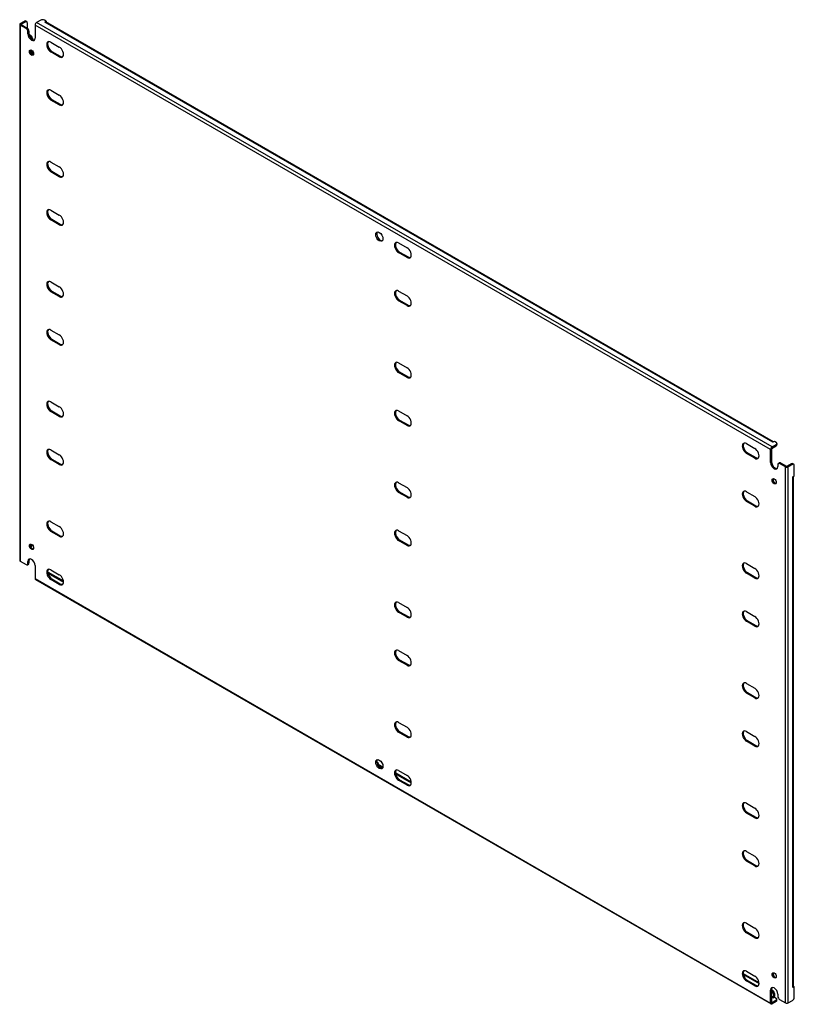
# Model space of a CAD drawing. Header units: inches. Extents: x 328.9 to 366.7, y 123.3 to 171.3.
import ezdxf

# ---------------------------------------------------------------- set-up
doc = ezdxf.new("R2010")
doc.units = ezdxf.units.IN
doc.header["$MEASUREMENT"] = 0
doc.layers.add('Visible Edges(ANSI)', color=7, linetype='Continuous', lineweight=25)
doc.layers.add('Visible Tangent Edges(ANSI)', color=7, linetype='Continuous', lineweight=25)

msp = doc.modelspace()

# ---------------------------------------------------------------- linework, layer by layer
at = {"layer": 'Visible Edges(ANSI)'}
for p, q in [((328.936, 171.142), (329.14, 171.26)), ((328.984, 171.114), (329.188, 171.232)), ((329.202, 171.266), (329.25, 171.238)), ((329.276, 171.181), (329.276, 170.92)), ((329.935, 171.311), (329.731, 171.193)), ((330.2, 171.26), (330.112, 171.311)), ((330.13, 171.219), (330.2, 171.26)), ((330.13, 171.219), (330.13, 171.219)), ((330.13, 171.219), (330.13, 171.219)), ((365.692, 150.721), (330.18, 171.224)), ((330.2, 171.26), (330.2, 171.212)), ((328.907, 171.102), (328.907, 144.939)), ((329.22, 170.897), (328.936, 171.061)), ((328.984, 171.089), (329.268, 170.925)), ((329.308, 170.642), (329.308, 170.744)), ((329.356, 170.772), (329.356, 170.67)), ((329.661, 171.072), (329.661, 170.438)), ((329.36, 170.622), (329.435, 170.579)), ((329.379, 170.555), (329.387, 170.551)), ((329.524, 170.426), (329.524, 170.369)), ((330.428, 170.232), (330.84, 169.995)), ((329.475, 169.847), (329.475, 169.686)), ((329.524, 169.811), (329.524, 169.639)), ((330.84, 169.521), (330.428, 169.759)), ((330.476, 169.787), (330.888, 169.549)), ((330.428, 167.885), (330.84, 167.647)), ((330.84, 167.174), (330.428, 167.411)), ((330.476, 167.439), (330.888, 167.202)), ((330.428, 164.381), (330.84, 164.143)), ((330.84, 163.669), (330.428, 163.907)), ((330.476, 163.935), (330.888, 163.697)), ((330.428, 162.033), (330.84, 161.796)), ((330.84, 161.322), (330.428, 161.56)), ((330.476, 161.587), (330.888, 161.35)), ((347.399, 160.434), (347.81, 160.197)), ((347.81, 159.723), (347.399, 159.961)), ((347.447, 159.989), (347.858, 159.751)), ((330.428, 158.529), (330.84, 158.291)), ((330.84, 157.818), (330.428, 158.055)), ((330.476, 158.083), (330.888, 157.845)), ((347.399, 158.087), (347.81, 157.849)), ((347.81, 157.376), (347.399, 157.613)), ((347.447, 157.641), (347.858, 157.404)), ((330.428, 156.181), (330.84, 155.944)), ((330.476, 155.736), (330.888, 155.498)), ((330.84, 155.47), (330.428, 155.708)), ((347.399, 154.583), (347.81, 154.345)), ((347.81, 153.871), (347.399, 154.109)), ((347.447, 154.137), (347.858, 153.899)), ((330.428, 152.677), (330.84, 152.439)), ((330.84, 151.966), (330.428, 152.203)), ((330.476, 152.231), (330.888, 151.994)), ((347.399, 152.235), (347.81, 151.998)), ((347.81, 151.524), (347.399, 151.762)), ((347.447, 151.789), (347.858, 151.552)), ((364.369, 150.637), (364.781, 150.399)), ((365.617, 150.474), (365.821, 150.592)), ((365.617, 150.419), (365.821, 150.536)), ((365.707, 150.449), (365.658, 150.421)), ((365.733, 150.745), (365.662, 150.705)), ((365.662, 150.705), (365.662, 150.705)), ((365.662, 150.705), (365.662, 150.705)), ((365.821, 150.694), (365.733, 150.745)), ((365.857, 150.643), (365.857, 150.588)), ((330.428, 150.33), (330.84, 150.092)), ((364.781, 149.925), (364.369, 150.163)), ((364.417, 150.191), (364.829, 149.953)), ((365.547, 149.72), (365.547, 150.353)), ((365.595, 150.381), (365.595, 149.747)), ((330.84, 149.618), (330.428, 149.856)), ((330.476, 149.884), (330.888, 149.646)), ((365.901, 149.618), (365.901, 149.515)), ((365.927, 149.675), (365.975, 149.702)), ((366.273, 149.505), (365.989, 149.669)), ((366.037, 149.696), (366.321, 149.533)), ((366.568, 149.65), (366.365, 149.533)), ((366.616, 149.622), (366.413, 149.505)), ((366.679, 149.629), (366.631, 149.656)), ((366.705, 149.061), (366.705, 149.571)), ((366.635, 149.021), (366.705, 149.061)), ((366.635, 149.021), (366.635, 149.021)), ((366.635, 149.021), (366.635, 149.021)), ((366.664, 124.123), (366.664, 149.038)), ((347.399, 148.731), (347.81, 148.493)), ((347.81, 148.02), (347.399, 148.257)), ((347.447, 148.285), (347.858, 148.047)), ((364.369, 148.289), (364.781, 148.051)), ((364.781, 147.578), (364.369, 147.816)), ((364.417, 147.843), (364.829, 147.606)), ((330.428, 146.825), (330.84, 146.587)), ((330.84, 146.114), (330.428, 146.352)), ((330.476, 146.379), (330.888, 146.142)), ((347.399, 146.383), (347.81, 146.146)), ((329.498, 145.634), (329.45, 145.607)), ((329.475, 145.725), (329.475, 145.664)), ((347.81, 145.672), (347.399, 145.91)), ((347.447, 145.938), (347.858, 145.7)), ((328.936, 144.898), (329.22, 144.734)), ((329.282, 144.728), (329.33, 144.756)), ((329.308, 144.785), (329.308, 144.888)), ((329.356, 144.915), (329.356, 144.813)), ((329.661, 144.683), (329.661, 144.05)), ((364.369, 144.785), (364.781, 144.547)), ((330.279, 144.316), (331.044, 143.874)), ((330.289, 144.366), (331.041, 143.932)), ((330.428, 144.478), (330.84, 144.24)), ((364.781, 144.074), (364.369, 144.311)), ((364.417, 144.339), (364.829, 144.101)), ((329.682, 144.005), (365.568, 123.286)), ((330.84, 143.767), (330.428, 144.004)), ((330.476, 144.032), (330.888, 143.794)), ((347.399, 142.879), (347.81, 142.641)), ((347.81, 142.168), (347.399, 142.405)), ((347.447, 142.433), (347.858, 142.196)), ((364.369, 142.437), (364.781, 142.2)), ((364.781, 141.726), (364.369, 141.964)), ((364.417, 141.991), (364.829, 141.754)), ((347.399, 140.532), (347.81, 140.294)), ((347.81, 139.82), (347.399, 140.058)), ((347.447, 140.086), (347.858, 139.848)), ((364.369, 138.933), (364.781, 138.695)), ((364.781, 138.222), (364.369, 138.459)), ((364.417, 138.487), (364.829, 138.249)), ((347.399, 137.027), (347.81, 136.79)), ((347.81, 136.316), (347.399, 136.554)), ((347.447, 136.581), (347.858, 136.344)), ((364.369, 136.585), (364.781, 136.348)), ((364.781, 135.874), (364.369, 136.112)), ((364.417, 136.14), (364.829, 135.902)), ((346.327, 135.107), (346.375, 135.079)), ((346.334, 135.055), (346.375, 135.079)), ((346.615, 134.808), (346.393, 134.936)), ((346.441, 134.964), (346.63, 134.855)), ((347.399, 134.68), (347.81, 134.442)), ((347.259, 134.568), (347.243, 134.559)), ((347.25, 134.518), (348.015, 134.076)), ((347.259, 134.568), (348.011, 134.134)), ((347.81, 133.969), (347.399, 134.206)), ((347.447, 134.234), (347.858, 133.996)), ((364.369, 133.081), (364.781, 132.843)), ((364.781, 132.37), (364.369, 132.607)), ((364.417, 132.635), (364.829, 132.398)), ((364.369, 130.734), (364.781, 130.496)), ((364.781, 130.022), (364.369, 130.26)), ((364.417, 130.288), (364.829, 130.05)), ((364.369, 127.229), (364.781, 126.992)), ((364.781, 126.518), (364.369, 126.756)), ((364.417, 126.783), (364.829, 126.546)), ((364.212, 124.78), (364.982, 124.336)), ((364.22, 124.72), (364.985, 124.278)), ((364.369, 124.882), (364.781, 124.644)), ((364.781, 124.171), (364.369, 124.408)), ((364.417, 124.436), (364.829, 124.198)), ((366.705, 124.123), (366.635, 124.082)), ((366.635, 124.082), (366.635, 124.082)), ((366.635, 124.082), (366.635, 124.082)), ((366.664, 124.146), (366.705, 124.123)), ((366.705, 123.613), (366.705, 124.123)), ((365.547, 123.331), (365.547, 123.965)), ((365.595, 123.993), (365.595, 123.359)), ((365.595, 123.982), (365.644, 123.954)), ((365.595, 123.926), (365.596, 123.926)), ((365.733, 123.617), (365.662, 123.576)), ((365.662, 123.576), (365.662, 123.577)), ((365.662, 123.576), (365.662, 123.576)), ((365.684, 123.773), (365.684, 123.615)), ((365.732, 123.801), (365.732, 123.642)), ((365.733, 123.617), (365.821, 123.566)), ((365.901, 123.761), (365.901, 123.659)), ((365.821, 123.464), (365.617, 123.346)), ((365.821, 123.408), (365.617, 123.291)), ((365.857, 123.459), (365.857, 123.515)), ((365.989, 123.506), (366.273, 123.342)), ((366.413, 123.342), (366.616, 123.459))]:
    msp.add_line(p, q, dxfattribs=at)
for centre, major_axis, start_param, end_param in [((329.006, 171.102), (-0.099, 0), 5.497787, 7.068583), ((329.006, 171.102), (-0.031, 0), 5.497787, 7.068583), ((329.14, 171.158), (0.063, 0.108), 0, 0.785398), ((329.188, 171.13), (0.063, 0.108), 5.497787, 7.068583), ((329.731, 171.112), (0.0495, 0.0857), 0.785398, 2.356194), ((330.024, 171.26), (0.125, 0), 0.785398, 2.356194), ((330.13, 171.138), (0.0495, 0.0857), 0, 0.785398), ((329.22, 170.795), (0.062, -0.108), 0.785398, 2.356194), ((329.268, 170.823), (-0.063, 0.108), 3.926991, 5.497787), ((329.485, 170.54), (0.125, -0.217), 3.926991, 7.068583), ((329.533, 170.568), (0.125, -0.217), 3.926991, 6.089646), ((329.387, 170.449), (0.062, -0.108), 0.887242, 2.356194), ((329.435, 170.477), (-0.063, 0.108), 3.926991, 5.497787), ((330.428, 169.996), (-0.145, 0.251), 5.497787, 8.63938), ((330.476, 170.023), (-0.145, 0.251), 0.166574, 2.356194), ((329.533, 169.752), (-0.073, 0.126), 0.338008, 2.803584), ((330.84, 169.758), (0.145, -0.251), 5.497787, 8.63938), ((330.888, 169.786), (0.145, -0.251), 5.497787, 6.116612), ((330.428, 167.648), (-0.145, 0.251), 5.497787, 8.63938), ((330.476, 167.676), (-0.145, 0.251), 0.166574, 2.356194), ((330.84, 167.411), (0.145, -0.251), 5.497787, 8.63938), ((330.888, 167.438), (0.145, -0.251), 5.497787, 6.116612), ((330.428, 164.144), (-0.145, 0.251), 5.497787, 8.63938), ((330.476, 164.172), (-0.145, 0.251), 0.166574, 2.356194), ((330.84, 163.906), (0.145, -0.251), 5.497787, 8.63938), ((330.888, 163.934), (0.145, -0.251), 5.497787, 6.116612), ((330.428, 161.796), (-0.145, 0.251), 5.497787, 8.63938), ((330.476, 161.824), (-0.145, 0.251), 0.166574, 2.356194), ((330.84, 161.559), (0.145, -0.251), 5.497787, 8.63938), ((330.888, 161.587), (0.145, -0.251), 5.497787, 6.116612), ((346.503, 160.77), (-0.125, 0.217), 0.193539, 2.948054), ((347.399, 160.198), (-0.145, 0.251), 5.497787, 8.63938), ((347.447, 160.225), (-0.145, 0.251), 0.166574, 2.356194), ((347.81, 159.96), (0.145, -0.251), 5.497787, 8.63938), ((347.858, 159.988), (0.145, -0.251), 5.497787, 6.116612), ((330.428, 158.292), (-0.145, 0.251), 5.497787, 8.63938), ((330.476, 158.32), (-0.145, 0.251), 0.166574, 2.356194), ((330.84, 158.054), (0.145, -0.251), 5.497787, 8.63938), ((347.399, 157.85), (-0.145, 0.251), 5.497787, 8.63938), ((330.888, 158.082), (0.145, -0.251), 5.497787, 6.116612), ((347.447, 157.878), (-0.145, 0.251), 0.166574, 2.356194), ((347.81, 157.613), (0.145, -0.251), 5.497787, 8.63938), ((347.858, 157.64), (0.145, -0.251), 5.497787, 6.116612), ((330.428, 155.945), (-0.145, 0.251), 5.497787, 8.63938), ((330.476, 155.972), (-0.145, 0.251), 0.166574, 2.356194), ((330.84, 155.707), (0.145, -0.251), 5.497787, 8.63938), ((330.888, 155.735), (0.145, -0.251), 5.497787, 6.116612), ((347.399, 154.346), (-0.145, 0.251), 5.497787, 8.63938), ((347.447, 154.374), (-0.145, 0.251), 0.166574, 2.356194), ((347.81, 154.108), (0.145, -0.251), 5.497787, 8.63938), ((347.858, 154.136), (0.145, -0.251), 5.497787, 6.116612), ((330.428, 152.44), (-0.145, 0.251), 5.497787, 8.63938), ((330.476, 152.468), (-0.145, 0.251), 0.166574, 2.356194), ((330.84, 152.203), (0.145, -0.251), 5.497787, 8.63938), ((330.888, 152.23), (0.145, -0.251), 5.497787, 6.116612), ((347.399, 151.998), (-0.145, 0.251), 5.497787, 8.63938), ((347.447, 152.026), (-0.145, 0.251), 0.166574, 2.356194), ((347.81, 151.761), (0.145, -0.251), 5.497787, 8.63938), ((347.858, 151.789), (0.145, -0.251), 5.497787, 6.116612), ((364.369, 150.4), (-0.145, 0.251), 5.497787, 8.63938), ((364.417, 150.427), (-0.145, 0.251), 0.166574, 2.356194), ((365.617, 150.394), (0.0495, 0.0857), 0.785398, 2.356194), ((365.596, 150.529), (0.062, -0.108), 5.726091, 6.840784), ((365.662, 150.624), (0.0495, 0.0857), 0.721823, 0.785398), ((365.644, 150.557), (0.063, -0.108), 0, 0.557599), ((365.732, 150.643), (0.125, 0), 5.497787, 7.068583), ((365.732, 150.588), (0.125, 0), 5.497787, 6.283185), ((330.428, 150.093), (-0.145, 0.251), 5.497787, 8.63938), ((330.476, 150.12), (-0.145, 0.251), 0.166574, 2.356194), ((330.84, 149.855), (0.145, -0.251), 5.497787, 8.63938), ((364.781, 150.162), (0.145, -0.251), 5.497787, 8.63938), ((365.617, 150.394), (0.0155, 0.0268), 0.785398, 2.356194), ((330.888, 149.883), (0.145, -0.251), 5.497787, 6.116612), ((364.829, 150.19), (0.145, -0.251), 5.497787, 6.116612), ((365.724, 149.618), (0.125, -0.217), 3.926991, 7.068583), ((365.772, 149.645), (0.125, -0.217), 3.926991, 6.089646), ((365.989, 149.566), (-0.062, 0.108), 5.497787, 7.068583), ((366.037, 149.594), (-0.063, 0.108), 5.497787, 6.283185), ((366.343, 149.545), (0.099, 0), 3.926991, 5.497787), ((366.343, 149.545), (0.031, 0), 3.926991, 5.497787), ((366.568, 149.548), (0.063, 0.108), 0, 0.785398), ((366.616, 149.52), (0.062, 0.108), 5.497787, 7.068583), ((366.565, 149.061), (0.099, 0), 5.497787, 5.561362), ((347.399, 148.494), (-0.145, 0.251), 5.497787, 8.63938), ((347.447, 148.522), (-0.145, 0.251), 0.166574, 2.356194), ((365.772, 148.829), (-0.073, 0.126), 0.338008, 2.803584), ((347.81, 148.256), (0.145, -0.251), 5.497787, 8.63938), ((347.858, 148.284), (0.145, -0.251), 5.497787, 6.116612), ((364.369, 148.052), (-0.145, 0.251), 5.497787, 8.63938), ((364.417, 148.08), (-0.145, 0.251), 0.166574, 2.356194), ((364.781, 147.815), (0.145, -0.251), 5.497787, 8.63938), ((364.829, 147.842), (0.145, -0.251), 5.497787, 6.116612), ((330.428, 146.588), (-0.145, 0.251), 5.497787, 8.63938), ((330.476, 146.616), (-0.145, 0.251), 0.166574, 2.356194), ((330.84, 146.351), (0.145, -0.251), 5.497787, 8.63938), ((330.888, 146.378), (0.145, -0.251), 5.497787, 6.116612), ((347.399, 146.147), (-0.145, 0.251), 5.497787, 8.63938), ((347.447, 146.174), (-0.145, 0.251), 0.166574, 2.356194), ((347.81, 145.909), (0.145, -0.251), 5.497787, 8.63938), ((329.533, 145.63), (-0.073, 0.126), 0.338008, 2.803584), ((329.387, 145.715), (0.062, -0.108), 0.012335, 0.785398), ((329.435, 145.742), (0.063, -0.108), 0, 0.762813), ((347.858, 145.937), (0.145, -0.251), 5.497787, 6.116612), ((329.006, 144.939), (-0.099, 0), 0, 0.785398), ((329.22, 144.837), (0.062, -0.108), 5.497787, 7.068583), ((329.485, 144.785), (-0.125, 0.217), 3.926991, 7.068583), ((329.268, 144.864), (0.062, -0.108), 0, 0.785398), ((329.533, 144.813), (-0.125, 0.217), 0.193539, 0.785398), ((364.369, 144.548), (-0.145, 0.251), 5.497787, 8.63938), ((364.417, 144.576), (-0.145, 0.251), 0.166574, 2.356194), ((330.428, 144.241), (-0.145, 0.251), 5.497787, 8.63938), ((330.476, 144.269), (-0.145, 0.251), 0.166574, 2.356194), ((330.289, 144.264), (-0.063, 0.108), 5.497787, 5.695787), ((330.84, 144.003), (0.145, -0.251), 5.497787, 8.63938), ((364.781, 144.31), (0.145, -0.251), 5.497787, 8.63938), ((329.731, 144.09), (-0.0495, -0.0857), 5.497787, 6.283185), ((330.888, 144.031), (0.145, -0.251), 5.497787, 6.116612), ((364.829, 144.338), (0.145, -0.251), 5.497787, 6.116612), ((347.399, 142.642), (-0.145, 0.251), 5.497787, 8.63938), ((347.447, 142.67), (-0.145, 0.251), 0.166574, 2.356194), ((347.81, 142.405), (0.145, -0.251), 5.497787, 8.63938), ((364.369, 142.2), (-0.145, 0.251), 5.497787, 8.63938), ((364.417, 142.228), (-0.145, 0.251), 0.166574, 2.356194), ((347.858, 142.432), (0.145, -0.251), 5.497787, 6.116612), ((364.781, 141.963), (0.145, -0.251), 5.497787, 8.63938), ((364.829, 141.991), (0.145, -0.251), 5.497787, 6.116612), ((347.399, 140.295), (-0.145, 0.251), 5.497787, 8.63938), ((347.447, 140.323), (-0.145, 0.251), 0.166574, 2.356194), ((347.81, 140.057), (0.145, -0.251), 5.497787, 8.63938), ((347.858, 140.085), (0.145, -0.251), 5.497787, 6.116612), ((364.369, 138.696), (-0.145, 0.251), 5.497787, 8.63938), ((364.417, 138.724), (-0.145, 0.251), 0.166574, 2.356194), ((364.781, 138.458), (0.145, -0.251), 5.497787, 8.63938), ((364.829, 138.486), (0.145, -0.251), 5.497787, 6.116612), ((347.399, 136.79), (-0.145, 0.251), 5.497787, 8.63938), ((347.447, 136.818), (-0.145, 0.251), 0.166574, 2.356194), ((347.81, 136.553), (0.145, -0.251), 5.497787, 8.63938), ((364.369, 136.349), (-0.145, 0.251), 5.497787, 8.63938), ((364.417, 136.376), (-0.145, 0.251), 0.166574, 2.356194), ((347.858, 136.581), (0.145, -0.251), 5.497787, 6.116612), ((364.781, 136.111), (0.145, -0.251), 5.497787, 8.63938), ((364.829, 136.139), (0.145, -0.251), 5.497787, 6.116612), ((346.503, 135.015), (-0.125, 0.217), 0.193539, 2.948054), ((346.441, 135.04), (0.0468, -0.081), 3.926991, 5.497787), ((346.393, 135.013), (-0.0467, 0.081), 2.058221, 2.356194), ((347.399, 134.443), (-0.145, 0.251), 5.497787, 8.63938), ((347.447, 134.471), (-0.145, 0.251), 0.166574, 2.356194), ((347.81, 134.205), (0.145, -0.251), 5.497787, 8.63938), ((347.858, 134.233), (0.145, -0.251), 5.497787, 6.116612), ((364.369, 132.844), (-0.145, 0.251), 5.497787, 8.63938), ((364.417, 132.872), (-0.145, 0.251), 0.166574, 2.356194), ((364.781, 132.607), (0.145, -0.251), 5.497787, 8.63938), ((364.829, 132.634), (0.145, -0.251), 5.497787, 6.116612), ((364.369, 130.497), (-0.145, 0.251), 5.497787, 8.63938), ((364.417, 130.525), (-0.145, 0.251), 0.166574, 2.356194), ((364.781, 130.259), (0.145, -0.251), 5.497787, 8.63938), ((364.829, 130.287), (0.145, -0.251), 5.497787, 6.116612), ((364.369, 126.992), (-0.145, 0.251), 5.497787, 8.63938), ((364.417, 127.02), (-0.145, 0.251), 0.166574, 2.356194), ((364.781, 126.755), (0.145, -0.251), 5.497787, 8.63938), ((364.829, 126.783), (0.145, -0.251), 5.497787, 6.116612), ((364.369, 124.645), (-0.145, 0.251), 5.497787, 8.63938), ((364.417, 124.673), (-0.145, 0.251), 0.166574, 2.356194), ((364.781, 124.407), (0.145, -0.251), 5.497787, 8.63938), ((365.772, 124.707), (-0.073, 0.126), 0.338008, 2.803584), ((364.829, 124.435), (0.145, -0.251), 5.497787, 6.116612), ((365.724, 123.863), (-0.125, 0.217), 3.926991, 7.068583), ((365.772, 123.891), (-0.125, 0.217), 0.193539, 0.785398), ((366.565, 124.123), (0.099, 0), 5.497787, 6.283185), ((365.596, 123.824), (0.062, -0.108), 0.785398, 2.356194), ((365.644, 123.852), (-0.063, 0.108), 3.926991, 5.497787), ((365.662, 123.602), (0.0155, 0.0268), 3.926991, 5.497787), ((365.662, 123.602), (0.0495, 0.0857), 5.177171, 5.497787), ((365.732, 123.515), (0.125, 0), 5.497787, 7.068583), ((365.989, 123.608), (-0.062, 0.108), 0.785398, 2.356194), ((366.616, 123.561), (-0.063, -0.108), 0.785398, 2.356194), ((365.617, 123.372), (-0.0495, -0.0857), 5.497787, 7.068583), ((365.617, 123.372), (-0.0155, -0.0268), 5.497787, 7.068583), ((365.732, 123.459), (0.125, 0), 5.497787, 6.283185), ((366.343, 123.382), (0.099, 0), 3.926991, 5.497787)]:
    msp.add_ellipse(centre, major_axis=major_axis, ratio=0.57735, start_param=start_param, end_param=end_param, dxfattribs=at)
for centre, major_axis in [((329.485, 169.724), (0.072, -0.126)), ((346.455, 160.742), (0.125, -0.217)), ((365.724, 148.801), (0.072, -0.126)), ((329.485, 145.602), (-0.072, 0.126)), ((346.455, 134.988), (0.125, -0.217)), ((365.724, 124.679), (-0.072, 0.126))]:
    msp.add_ellipse(centre, major_axis=major_axis, ratio=0.57735, dxfattribs=at)
at = {"layer": 'Visible Tangent Edges(ANSI)'}
for p, q in [((328.984, 171.089), (328.984, 171.114)), ((329.14, 171.26), (329.188, 171.232)), ((365.617, 150.474), (329.731, 171.193)), ((365.662, 150.705), (330.13, 171.219)), ((328.936, 171.061), (328.936, 144.898)), ((329.268, 170.925), (329.22, 170.897)), ((329.308, 170.744), (329.356, 170.772)), ((329.308, 170.642), (329.356, 170.67)), ((365.547, 150.353), (329.661, 171.072)), ((329.435, 170.579), (329.387, 170.551)), ((329.482, 170.402), (329.524, 170.426)), ((330.428, 169.759), (330.476, 169.787)), ((330.84, 169.521), (330.888, 169.549)), ((330.428, 167.411), (330.476, 167.439)), ((330.84, 167.174), (330.888, 167.202)), ((330.428, 163.907), (330.476, 163.935)), ((330.84, 163.669), (330.888, 163.697)), ((330.428, 161.56), (330.476, 161.587)), ((330.84, 161.322), (330.888, 161.35)), ((347.399, 159.961), (347.447, 159.989)), ((347.81, 159.723), (347.858, 159.751)), ((330.428, 158.055), (330.476, 158.083)), ((330.84, 157.818), (330.888, 157.845)), ((347.399, 157.613), (347.447, 157.641)), ((347.81, 157.376), (347.858, 157.404)), ((330.428, 155.708), (330.476, 155.736)), ((330.84, 155.47), (330.888, 155.498)), ((347.399, 154.109), (347.447, 154.137)), ((347.81, 153.871), (347.858, 153.899)), ((330.428, 152.203), (330.476, 152.231)), ((330.84, 151.966), (330.888, 151.994)), ((347.399, 151.762), (347.447, 151.789)), ((347.81, 151.524), (347.858, 151.552)), ((365.821, 150.592), (365.821, 150.536)), ((364.369, 150.163), (364.417, 150.191)), ((330.428, 149.856), (330.476, 149.884)), ((330.84, 149.618), (330.888, 149.646)), ((364.781, 149.925), (364.829, 149.953)), ((365.547, 149.72), (365.595, 149.747)), ((365.989, 149.669), (366.037, 149.696)), ((366.273, 123.342), (366.273, 149.505)), ((366.413, 123.342), (366.413, 149.505)), ((366.568, 149.65), (366.616, 149.622)), ((366.635, 124.082), (366.635, 149.021)), ((347.399, 148.257), (347.447, 148.285)), ((347.81, 148.02), (347.858, 148.047)), ((364.369, 147.816), (364.417, 147.843)), ((364.781, 147.578), (364.829, 147.606)), ((330.428, 146.352), (330.476, 146.379)), ((330.84, 146.114), (330.888, 146.142)), ((329.522, 145.691), (329.475, 145.664)), ((347.399, 145.91), (347.447, 145.938)), ((347.81, 145.672), (347.858, 145.7)), ((329.308, 144.888), (329.356, 144.915)), ((329.356, 144.813), (329.308, 144.785)), ((330.273, 144.357), (330.289, 144.366)), ((364.369, 144.311), (364.417, 144.339)), ((329.661, 144.05), (365.547, 123.331)), ((330.428, 144.004), (330.476, 144.032)), ((330.84, 143.767), (330.888, 143.794)), ((364.781, 144.074), (364.829, 144.101)), ((347.399, 142.405), (347.447, 142.433)), ((347.81, 142.168), (347.858, 142.196)), ((364.369, 141.964), (364.417, 141.991)), ((364.781, 141.726), (364.829, 141.754)), ((347.399, 140.058), (347.447, 140.086)), ((347.81, 139.82), (347.858, 139.848)), ((364.369, 138.459), (364.417, 138.487)), ((364.781, 138.222), (364.829, 138.249)), ((347.399, 136.554), (347.447, 136.581)), ((347.81, 136.316), (347.858, 136.344)), ((364.369, 136.112), (364.417, 136.14)), ((364.781, 135.874), (364.829, 135.902)), ((346.441, 134.964), (346.393, 134.936)), ((347.399, 134.206), (347.447, 134.234)), ((347.81, 133.969), (347.858, 133.996)), ((364.369, 132.607), (364.417, 132.635)), ((364.781, 132.37), (364.829, 132.398)), ((364.369, 130.26), (364.417, 130.288)), ((364.781, 130.022), (364.829, 130.05)), ((364.369, 126.756), (364.417, 126.783)), ((364.781, 126.518), (364.829, 126.546)), ((364.369, 124.408), (364.417, 124.436)), ((364.781, 124.171), (364.829, 124.198)), ((365.547, 123.965), (365.595, 123.993)), ((365.684, 123.615), (365.595, 123.666)), ((365.662, 123.577), (365.595, 123.615)), ((365.644, 123.954), (365.596, 123.926)), ((365.684, 123.773), (365.732, 123.801)), ((365.617, 123.346), (365.595, 123.359)), ((365.821, 123.464), (365.821, 123.408))]:
    msp.add_line(p, q, dxfattribs=at)

doc.saveas('drawing.dxf')
